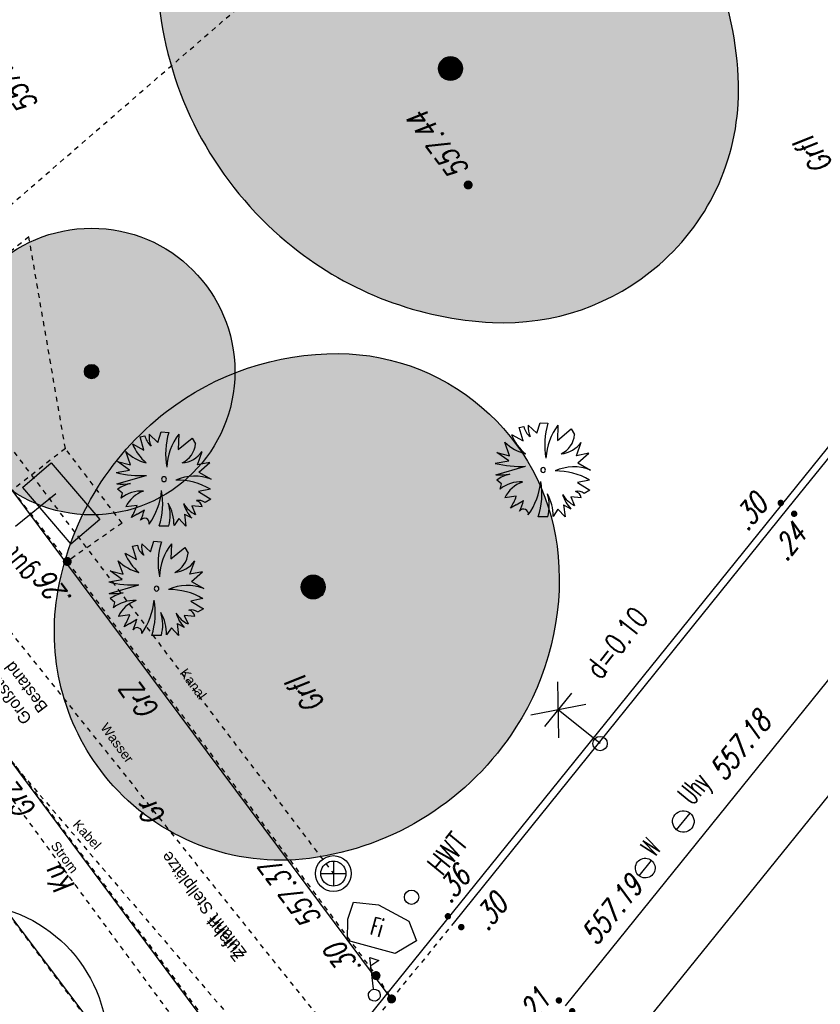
# Model space of a CAD drawing. Header units: metres. Extents: x 2 to 485, y 6 to 594.
# Tile 72 of 176: x 279 to 295, y 240 to 261. Entities that reach past the tile are written whole.
import ezdxf
from ezdxf.enums import TextEntityAlignment as Align

# ---------------------------------------------------------------- set-up
doc = ezdxf.new("R2010")
doc.units = ezdxf.units.M
doc.header["$LTSCALE"] = 0.0125
for name, pattern in [('260241_A_bea$0$GESTRICHELT', [0.4, 0.2, -0.2]), ('260241_A_bea$0$PUNKTIERT', [0.2, 0, -0.2]), ('GESTRICHELT', [0.4, 0.2, -0.2]), ('PHANTOM2', [1.25, 0.625, -0.125, 0.125, -0.125, 0.125, -0.125]), ('Strichpunkt', [25.4, 12.7, -6.35, 0, -6.35])]:
    doc.linetypes.add(name, pattern=pattern)
for name, color, linetype in [('260241_A_bea$0$B07_FLSTGR', 9, 'Continuous'), ('260241_A_bea$0$B10_GEBAEUDE', 1, 'Continuous'), ('260241_A_bea$0$B23_EINFASS', 5, 'Continuous'), ('260241_A_bea$0$B24_EINFASS_GESTR', 5, 'Continuous'), ('260241_A_bea$0$B25_EINFASS_GEPKT', 7, '260241_A_bea$0$PUNKTIERT'), ('260241_A_bea$0$B28_VEINFASS_TXT', 5, 'Continuous'), ('260241_A_bea$0$B30_BEWSYM', 3, 'Continuous'), ('260241_A_bea$0$B32_BEWLIN_GESTR', 3, 'Continuous'), ('260241_A_bea$0$B34_ZUBEHOER_1', 6, 'Continuous'), ('260241_A_bea$0$B37_VSCHILD', 6, 'Continuous'), ('260241_A_bea$0$B38_SPARTEN1_SYM', 2, 'Continuous'), ('260241_A_bea$0$B53_HAUPTHOEHEN', 4, 'Continuous'), ('260241_A_bea$0$B54_HOEHEN', 253, 'Continuous'), ('f_baum', 3, 'Continuous'), ('f_sparten', 140, 'Continuous'), ('f_text_100', 7, 'Continuous'), ('f_weg', 2, 'Continuous')]:
    doc.layers.add(name, color=color, linetype=linetype)
doc.layers.add('260241_A_bea$0$f_fill_baum', color=86, linetype='Continuous', lineweight=18)
doc.styles.add('260241_A_bea$0$ROMANS', font='ROMANS')
doc.styles.add('260241_A_bea$0$SIMPLEX8', font='SIMPLEX8')
doc.styles.add('260241_A_bea$0$SYMTEXT', font='SIMPLEX', dxfattribs={"width": 0.8})
doc.styles.add('Arial', font='arial.ttf')

# ---------------------------------------------------------------- blocks, each defined once
blk = doc.blocks.new('260241_A_bea$0$HOEHENPKT_DOPP')
at = {"const_width": 0.15}
for points in [[(-0.0749999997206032, 0.4000000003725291, 1), (0.0749999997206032, 0.4000000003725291, 1)], [(-0.0749999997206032, -0.4000000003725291, 1), (0.0749999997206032, -0.4000000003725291, 1)]]:
    blk.add_lwpolyline(points, format="xyb", close=True, dxfattribs=at)
blk = doc.blocks.new('260241_A_bea$0$BEL_MAST')
for p, q in [((0.15, 0.25), (-0.15, 0.5)), ((-0.15, 0.25), (0.15, 0.5)), ((-0.15, 0.375), (0.15, 0.375)), ((0, 0), (0, 0.375))]:
    blk.add_line(p, q)
blk.add_circle((0, 0), 0.05)
blk = doc.blocks.new('260241_A_bea$0$HOEHENPKT_ZENTR')
at = {"const_width": 0.75}
blk.add_lwpolyline([(-0.375, 0, 1), (0.375, 0, 1)], format="xyb", close=True, dxfattribs=at)
blk = doc.blocks.new('260241_A_bea$0$BUSCH_EINZELN')
for p, q in [((-0.25, 0.4450000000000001), (-0.2, 0.455)), ((-0.21, 0.305), (-0.25, 0.4450000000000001)), ((-0.155, 0.47), (-0.065, 0.385)), ((-0.065, 0.385), (-0.03, 0.4950000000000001)), ((-0.03, 0.4950000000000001), (0.05, 0.4900000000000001)), ((0.155, 0.47), (0.15, 0.31)), ((0.15, 0.31), (0.295, 0.43)), ((0.295, 0.43), (0.33, 0.37)), ((-0.33, 0.37), (-0.21, 0.305)), ((-0.35, 0.15), (-0.4, 0.29)), ((0.35, 0.15), (0.4, 0.29)), ((-0.36, 0.095), (-0.485, 0.185)), ((-0.485, 0.185), (-0.35, 0.15)), ((0.48, 0.175), (0.35, 0.15)), ((0.365, 0.075), (0.48, 0.175)), ((-0.5, 0.07), (-0.36, 0.095)), ((-0.4950000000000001, -0.05), (-0.185, 0.04)), ((0.365, 0.075), (0.4950000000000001, 0)), ((-0.435, -0.145), (-0.485, -0.105)), ((-0.45, -0.2), (-0.435, -0.145)), ((0.485, -0.105), (0.36, -0.13)), ((0.36, -0.13), (0.4900000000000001, -0.21)), ((-0.28, -0.275), (-0.4, -0.29)), ((0.4, -0.29), (0.29, -0.28)), ((0.29, -0.28), (0.33, -0.37)), ((0.4900000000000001, -0.21), (0.43, -0.245)), ((-0.28, -0.365), (-0.34, -0.4)), ((-0.28, -0.365), (-0.205, -0.32)), ((0.155, -0.41), (0.105, -0.485)), ((0.23, -0.4900000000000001), (0.155, -0.41)), ((0.215, -0.365), (0.23, -0.4900000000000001)), ((0.215, -0.365), (0.29, -0.4050000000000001)), ((0.05, -0.4900000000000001), (-0.05, -0.4900000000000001))]:
    blk.add_line(p, q)
for centre, radius, start, end in [((-0.033, 0.486), 0.17, 190.462, 233.057), ((0.038, 0.4400000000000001), 0.195, 171.2859999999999, 207.638), ((0.7820000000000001, 0.267), 0.7650000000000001, 163.041, 190.686), ((0.635, 0.101), 0.605, 142.43, 177.737), ((0.147, 0.563), 0.5150000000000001, 202.065, 229.819), ((0.086, 0.392), 0.245, 295.125, 354.8909999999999), ((-0.07400000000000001, 0.622), 0.4650000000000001, 225.48, 256.185), ((0.159, 0.468), 0.3, 275.972, 323.518), ((-0.244, 1.088), 1.05, 255.893, 273.2260000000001), ((0, 0), 0.025, 0, 180), ((0, 0), 0.025, 180, 0), ((0.322, -0.4370000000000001), 0.47, 68.359, 114.737), ((-0.454, 0.8590000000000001), 0.91, 267.403, 276.547), ((-0.27, -0.4060000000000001), 0.37, 102.447, 125.478), ((0.141, -0.68), 0.6700000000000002, 59.085, 91.349), ((-0.235, -0.469), 0.345, 86.75299999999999, 128.647), ((-0.118, -0.4200000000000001), 0.31, 108.162, 155.297), ((-0.7559999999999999, -0.047), 0.735, 324.91, 354.337), ((-0.7730000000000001, -0.255), 0.76, 342.013, 10.256), ((-1.118999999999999, 0.051), 0.9, 329.941, 338.777), ((-0.37, -0.4810000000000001), 0.475, 359.531, 29.114), ((-0.36, -0.3779999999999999), 0.425, 344.789, 17.598), ((0.569, -0.148), 0.38, 196.427, 222.651), ((0.448, -0.116), 0.28, 209.73, 245.042), ((0.325, -0.299), 0.075, 6.572000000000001, 78.84699999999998), ((0.363, -0.332), 0.11, 52.695, 102.247), ((-0.8149999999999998, -0.161), 0.63, 334.687, 345.347), ((-0.204, -0.458), 0.05, 346.0119999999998, 146.063)]:
    blk.add_arc(centre, radius, start, end)
blk = doc.blocks.new('260241_A_bea$0$PAPIERK_RUND')
blk.add_circle((0, 0), 0.5)
blk = doc.blocks.new('260241_A_bea$0$BAUMSTAMM')
at = {"const_width": 0.5}
blk.add_lwpolyline([(-0.25, 0, 1), (0.25, 0, 1)], format="xyb", close=True, dxfattribs=at)
blk.add_circle((0, 0), 0.5)

msp = doc.modelspace()

# ---------------------------------------------------------------- hatches: boundary and pattern name
at = {"layer": '260241_A_bea$0$f_fill_baum'}
h = msp.add_hatch(color=256, dxfattribs=at)
h.dxf.hatch_style = 1
edge = h.paths.add_edge_path()
edge.add_arc((286.6219541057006, 261.3663805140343), 5.021999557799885, 136.2589975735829, 189.0043374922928)
edge.add_arc((289.1579863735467, 261.7682453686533), 7.589674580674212, 189.0043374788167, 231.369053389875)
edge.add_arc((288.9507214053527, 261.5088964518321), 7.257679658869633, 231.3690533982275, 267.2283553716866)
edge.add_arc((288.839501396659, 259.2115365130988), 4.957629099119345, 267.2283554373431, 310.9653015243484)
edge.add_arc((288.9232722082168, 259.1150512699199), 4.829852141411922, 310.9653015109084, 361.5419203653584)
edge.add_arc((286.5037988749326, 259.0499236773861), 7.250201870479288, 1.541920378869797, 42.35207778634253)
edge.add_arc((286.3183885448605, 258.8809049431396), 7.501088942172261, 42.35207779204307, 84.17746552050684)
edge.add_arc((286.57629717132, 261.410073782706), 4.958804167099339, 84.17746547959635, 136.258997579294)
h = msp.add_hatch(color=256, dxfattribs=at)
h.dxf.hatch_style = 1
edge = h.paths.add_edge_path()
edge.add_ellipse((280.2085212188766, 253.2323067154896), major_axis=(2.121320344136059, 2.121320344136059), ratio=0.9999999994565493, start_angle=0, end_angle=360)
h = msp.add_hatch(color=256, dxfattribs=at)
h.dxf.hatch_style = 1
edge = h.paths.add_edge_path()
edge.add_arc((285.3695309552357, 248.974606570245), 4.624522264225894, 4.840206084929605, 46.74949267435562, ccw=False)
edge.add_arc((284.2562294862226, 248.8803332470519), 5.741808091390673, -32.60094242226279, 4.840206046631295, ccw=False)
edge.add_arc((283.9919071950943, 249.0493805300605), 6.055564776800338, 277.41139919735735, 327.3990575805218, ccw=False)
edge.add_arc((284.1650045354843, 247.718677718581), 4.71365097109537, 220.1839841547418, 277.4113991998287, ccw=False)
edge.add_arc((284.2384643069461, 247.7807208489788), 4.809805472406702, 171.078479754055, 220.1839841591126, ccw=False)
edge.add_arc((285.4905112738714, 247.5841736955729), 6.077185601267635, 127.68777931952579, 171.0784797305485, ccw=False)
edge.add_arc((285.3365180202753, 247.7835055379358), 5.825298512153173, 89.57275062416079, 127.68777932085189, ccw=False)
edge.add_arc((285.3452073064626, 248.948750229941), 4.660021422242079, 46.74949266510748, 89.57275065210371, ccw=False)

# ---------------------------------------------------------------- linework, layer by layer
at = {"color": 252}
for p, q in [((292.4550157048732, 243.6413747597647), (292.7380267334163, 243.9912386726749)), ((285.2705212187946, 242.9888067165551), (285.2705212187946, 242.4638067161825)), ((291.668807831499, 242.6809524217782), (291.9282346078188, 243.0016610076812)), ((285.0080212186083, 242.7263067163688), (285.5330212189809, 242.7263067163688)), ((285.5763234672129, 241.7730345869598), (285.6935016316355, 242.1303846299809)), ((285.6935016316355, 242.1303846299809), (286.2166967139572, 242.0704911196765)), ((286.2166967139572, 242.0704911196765), (286.846983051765, 241.7330784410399)), ((285.5665251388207, 241.32354250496), (285.5763234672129, 241.7730345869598)), ((286.846983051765, 241.7330784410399), (287.0099777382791, 241.3193868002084)), ((286.5634906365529, 241.0517743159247), (285.5665251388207, 241.32354250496)), ((287.0099777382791, 241.3193868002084), (286.5634906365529, 241.0517743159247)), ((286.1131999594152, 240.3130009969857), (286.0365936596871, 240.9714724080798)), ((286.0365936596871, 240.9714724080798), (286.2224002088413, 240.9041045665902)), ((286.2224002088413, 240.9041045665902), (286.0570220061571, 240.7958800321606))]:
    msp.add_line(p, q, dxfattribs=at)
for centre, major_axis, ratio, start_param, end_param in [((292.5965212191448, 243.8163067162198), (-0.1590990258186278, 0.1590990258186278), 0.9999999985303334, -1.465552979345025, 4.817632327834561), ((285.2705212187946, 242.7263067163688), (-0.2651650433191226, 0.2651650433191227), 0.9999999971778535, 3.926990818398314, 10.2101761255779), ((285.2705212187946, 242.7263067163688), (-0.1856155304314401, 0.1856155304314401), 0.9999999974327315, 3.926990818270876, 10.21017612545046), ((291.7985212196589, 242.8413067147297), (-0.1458407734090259, 0.1458407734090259), 0.9999999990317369, -1.465552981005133, 4.817632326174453), ((286.9065212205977, 242.2323067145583), (0.1060660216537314, 0.1060660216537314), 0.9999999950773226, 5.497787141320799, 11.78097244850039), ((286.1285212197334, 240.1813067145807), (-0.08838834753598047, 0.08838834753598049), 0.999999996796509, -1.454977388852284, 4.828207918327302)]:
    msp.add_ellipse(centre, major_axis=major_axis, ratio=ratio, start_param=start_param, end_param=end_param, dxfattribs=at)
at = {"layer": '260241_A_bea$0$B07_FLSTGR', "color": 30, "linetype": 'Continuous'}
msp.add_line((147.9715212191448, 68.76030671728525), (322.4815212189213, 284.9103067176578), dxfattribs=at)
at = {"layer": '260241_A_bea$0$B10_GEBAEUDE', "color": 7, "linetype": '260241_A_bea$0$GESTRICHELT'}
msp.add_line((282.125521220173, 237.0063067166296), (271.5165212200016, 251.1523067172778), dxfattribs=at)
at = {"layer": '260241_A_bea$0$B23_EINFASS', "color": 252, "linetype": 'Continuous'}
for p, q in [((291.7365212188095, 239.5243067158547), (325.0615212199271, 280.8253067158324)), ((301.5655212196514, 258.7583067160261), (294.7765212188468, 250.3693067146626)), ((294.7765212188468, 250.3693067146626), (287.8085212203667, 241.7193067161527)), ((290.1315212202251, 239.9583067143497), (297.0605212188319, 248.5503067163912))]:
    msp.add_line(p, q, dxfattribs=at)
at = {"layer": '260241_A_bea$0$B24_EINFASS_GESTR', "color": 252, "linetype": '260241_A_bea$0$GESTRICHELT'}
for p, q in [((278.5495212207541, 250.75130671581), (279.6995212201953, 249.2583067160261)), ((279.6995212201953, 249.2583067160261), (286.1635212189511, 240.5913067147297)), ((283.3955212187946, 238.5973067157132), (275.6895212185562, 248.8903067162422)), ((287.8085212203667, 241.7193067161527), (286.4885212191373, 240.1033067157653)), ((286.1635212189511, 240.5913067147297), (286.4885212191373, 240.1033067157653)), ((286.4885212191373, 240.1033067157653), (284.3005212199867, 237.3873067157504))]:
    msp.add_line(p, q, dxfattribs=at)
at = {"layer": '260241_A_bea$0$B25_EINFASS_GEPKT', "color": 7, "linetype": '260241_A_bea$0$PUNKTIERT', "ltscale": 0.5}
for p, q in [((278.3415212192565, 256.5673067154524), (291.9875602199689, 268.3861107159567)), ((279.6595212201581, 251.6223067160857), (278.5495212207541, 250.75130671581)), ((280.8455212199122, 250.0613067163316), (279.6595212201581, 251.6223067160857)), ((280.8455212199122, 250.0613067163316), (279.6995212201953, 249.2583067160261))]:
    msp.add_line(p, q, dxfattribs=at)
at = {"layer": '260241_A_bea$0$B30_BEWSYM'}
for points in [[(282.9936972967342, 264.8385890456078, 0.2342962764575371), (281.6618431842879, 260.5803911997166, 0.1869855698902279), (284.4197402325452, 255.83931766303, 0.157755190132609), (288.599772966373, 254.2597068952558, 0.1931894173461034), (292.0897322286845, 255.4679973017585, 0.224335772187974), (293.7513754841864, 259.2450145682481, 0.179974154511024), (291.8618363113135, 263.9342723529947, 0.184551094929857), (287.0793558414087, 266.3432949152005, 0.2312429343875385)], [(288.5382047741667, 252.3429462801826, -0.1849296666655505), (289.9775616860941, 249.3648103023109, -0.1648368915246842), (289.0933785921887, 245.7867352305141, -0.2216381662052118), (284.7730319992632, 243.0444068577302, -0.2550242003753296), (280.5638863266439, 244.6772219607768, -0.2176033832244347), (279.4868493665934, 248.5266324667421, -0.1916227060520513), (281.7751736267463, 252.3933785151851, -0.1678586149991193), (285.3799563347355, 253.6086420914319, -0.1890570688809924)]]:
    msp.add_lwpolyline(points, format="xyb", close=True, dxfattribs=at)
at = {"layer": '260241_A_bea$0$B32_BEWLIN_GESTR', "linetype": '260241_A_bea$0$GESTRICHELT'}
for p, q in [((278.8955212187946, 256.0503067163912), (276.1905212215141, 253.8973067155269)), ((279.6595212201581, 251.6223067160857), (278.8955212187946, 256.0503067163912))]:
    msp.add_line(p, q, dxfattribs=at)
at = {"layer": '260241_A_bea$0$B34_ZUBEHOER_1', "color": 252, "linetype": 'Continuous'}
for p, q in [((278.7605212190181, 250.8053067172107), (279.3616362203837, 251.3220727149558)), ((279.3616362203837, 251.3220727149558), (280.3786362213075, 250.1390727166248)), ((278.7605212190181, 250.8053067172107), (279.7775212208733, 249.6223067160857)), ((279.4603442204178, 250.6720387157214), (278.6152722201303, 249.9869227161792)), ((280.3786362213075, 250.1390727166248), (279.7775212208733, 249.6223067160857))]:
    msp.add_line(p, q, dxfattribs=at)
at = {"layer": 'f_baum', "ltscale": 0.5}
msp.add_circle((277.5466860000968, 239.1038716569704), 3, dxfattribs=at)
at = {"layer": 'f_sparten', "linetype": 'GESTRICHELT'}
for p, q in [((262.1535212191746, 273.2203067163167), (285.2705212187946, 242.7263067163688)), ((286.8085212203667, 237.4183067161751), (268.785521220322, 259.9503067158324))]:
    msp.add_line(p, q, dxfattribs=at)
at = {"layer": 'f_sparten', "linetype": 'Strichpunkt', "ltscale": 0.002}
msp.add_line((283.7211237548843, 237.261187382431), (268.7314732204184, 257.6077147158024), dxfattribs=at)
at = {"layer": 'f_sparten', "linetype": 'PHANTOM2'}
msp.add_line((267.9513055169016, 257.4320978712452), (284.5714305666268, 238.0070738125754), dxfattribs=at)
at = {"layer": 'f_weg'}
for p, q in [((284.2536693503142, 237.3887790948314), (269.0865387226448, 257.7327263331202)), ((286.4625380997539, 240.1423213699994), (276.1905212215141, 253.8973067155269)), ((278.1132828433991, 242.3562100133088), (282.9514572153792, 235.9479358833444))]:
    msp.add_line(p, q, dxfattribs=at)

# ---------------------------------------------------------------- block references
at = {"layer": '260241_A_bea$0$B30_BEWSYM'}
for name, p, xscale, yscale in [('260241_A_bea$0$BAUMSTAMM', (287.7215212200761, 259.572306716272), 0.5, 0.5), ('260241_A_bea$0$PAPIERK_RUND', (280.2085212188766, 253.2323067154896), 6, 6), ('260241_A_bea$0$BAUMSTAMM', (280.2085212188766, 253.2323067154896), 0.300000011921, 0.300000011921), ('260241_A_bea$0$BUSCH_EINZELN', (289.660521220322, 251.1713067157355), 2, 2), ('260241_A_bea$0$BUSCH_EINZELN', (281.7245212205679, 250.9793067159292), 2, 2), ('260241_A_bea$0$BUSCH_EINZELN', (281.5685212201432, 248.689306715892), 2, 2), ('260241_A_bea$0$BAUMSTAMM', (284.8485212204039, 248.7233067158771), 0.5, 0.5)]:
    msp.add_blockref(name, p, dxfattribs=dict(at, xscale=xscale, yscale=yscale))
at = {"layer": '260241_A_bea$0$B38_SPARTEN1_SYM', "xscale": 3, "yscale": 3, "rotation": 51.029999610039}
msp.add_blockref('260241_A_bea$0$BEL_MAST', (290.8535212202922, 245.446306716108), dxfattribs=at)
at = {"layer": '260241_A_bea$0$B54_HOEHEN', "color": 252, "xscale": 0.125, "yscale": 0.125}
msp.add_blockref('260241_A_bea$0$HOEHENPKT_ZENTR', (288.0925212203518, 257.1363067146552), dxfattribs=at)
at = {"layer": '260241_A_bea$0$B54_HOEHEN', "color": 252}
for name, p, xscale, yscale, rotation in [('260241_A_bea$0$HOEHENPKT_DOPP', (294.7765212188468, 250.3693067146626), 0.449999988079, 0.449999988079, 51.02999961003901), ('260241_A_bea$0$HOEHENPKT_ZENTR', (279.6995212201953, 249.2583067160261), 0.1249999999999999, 0.1249999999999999, 358.199999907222), ('260241_A_bea$0$HOEHENPKT_DOPP', (287.8085212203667, 241.7193067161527), 0.449999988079, 0.449999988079, 51.02999961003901), ('260241_A_bea$0$HOEHENPKT_ZENTR', (286.1635212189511, 240.5913067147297), 0.1249999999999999, 0.1249999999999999, 358.199999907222), ('260241_A_bea$0$HOEHENPKT_ZENTR', (286.4885212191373, 240.1033067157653), 0.1249999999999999, 0.1249999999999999, 358.199999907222), ('260241_A_bea$0$HOEHENPKT_DOPP', (290.1315212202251, 239.9583067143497), 0.449999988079, 0.449999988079, 51.02999961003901)]:
    msp.add_blockref(name, p, dxfattribs=dict(at, xscale=xscale, yscale=yscale, rotation=rotation))

# ---------------------------------------------------------------- texts
at = {"color": 252}
for s, height, rotation, style, oblique, width, p in [('Uhy', 0.4499999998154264, 51.02999959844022, '260241_A_bea$0$SIMPLEX8', 359.9999999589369, 0.5599999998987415, (292.7950189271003, 244.1332455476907)), ('W', 0.4124999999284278, 51.02999959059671, '260241_A_bea$0$SIMPLEX8', 359.9999999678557, 0.5599999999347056, (291.9978421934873, 243.0578979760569)), ('Fi', 0.3749999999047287, 344.2319362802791, '260241_A_bea$0$SYMTEXT', 2.23822560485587e-08, 0.5599999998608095, (286.0241749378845, 241.4578547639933))]:
    msp.add_text(s, height=height, rotation=rotation, dxfattribs=dict(at, style=style, oblique=oblique, width=width)).set_placement(p)
at = {"layer": '260241_A_bea$0$B28_VEINFASS_TXT', "color": 252, "style": '260241_A_bea$0$ROMANS', "oblique": 15.000035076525, "width": 0.75}
for s, rotation, p in [('Grfl', 126.702651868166, (295.5114572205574, 257.8825107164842)), ('Grfl', 126.702651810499, (284.8766732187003, 246.5968127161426)), ('GrZ', 126.736593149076, (281.4117882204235, 246.4632277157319)), ('GrZ', 126.736593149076, (278.8388482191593, 244.3764457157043)), ('Gr', 126.749956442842, (281.6341172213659, 244.1211737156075)), ('Ku', 126.882703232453, (279.7035012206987, 242.7122887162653))]:
    msp.add_text(s, height=0.45, rotation=rotation, dxfattribs=at).set_placement(p, align=Align.CENTER)
at = {"layer": '260241_A_bea$0$B34_ZUBEHOER_1', "color": 252, "style": '260241_A_bea$0$ROMANS', "width": 0.75}
msp.add_text('gut', height=0.45, rotation=128.5047106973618, dxfattribs=at).set_placement((279.0734386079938, 249.025531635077))
at = {"layer": '260241_A_bea$0$B37_VSCHILD', "color": 252, "style": '260241_A_bea$0$ROMANS', "width": 0.75}
msp.add_text('HWT', height=0.45, rotation=51.084119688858, dxfattribs=at).set_placement((288.1101182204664, 243.3554717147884), align=Align.RIGHT)
at = {"layer": '260241_A_bea$0$B38_SPARTEN1_SYM', "style": '260241_A_bea$0$ROMANS', "width": 0.75}
msp.add_text('d=0.10', height=0.45, rotation=51.63697439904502, dxfattribs=at).set_placement((290.8584552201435, 246.7645677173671))
at = {"layer": '260241_A_bea$0$B53_HAUPTHOEHEN', "color": 252, "style": '260241_A_bea$0$ROMANS', "oblique": 15.000035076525, "width": 0.75}
msp.add_text('557.23', height=0.45, rotation=126.749956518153, dxfattribs=at).set_placement((278.2760152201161, 259.205478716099), align=Align.TOP_CENTER)
for s, rotation, p in [('557.44', 126.641840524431, (287.9501822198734, 257.3276747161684)), ('557.18', 51.084119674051, (293.2813982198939, 244.7794687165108))]:
    msp.add_text(s, height=0.45, rotation=rotation, dxfattribs=at).set_placement(p, align=Align.MIDDLE_LEFT)
msp.add_text('557.37', height=0.45, rotation=126.820881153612, dxfattribs=at).set_placement((284.5651852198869, 242.4251837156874), align=Align.CENTER)
msp.add_text('557.19', height=0.45, rotation=51.084119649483, dxfattribs=at).set_placement((291.5976532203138, 242.5803697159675), align=Align.MIDDLE_RIGHT)
at = {"layer": '260241_A_bea$0$B54_HOEHEN', "color": 252, "style": '260241_A_bea$0$ROMANS', "oblique": 15.000035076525, "width": 0.75}
for s, rotation, p in [('.30', 51.08411974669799, (294.2134902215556, 250.5734937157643)), ('.24', 51.084119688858, (295.0305202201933, 249.9430417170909)), ('.26', 126.716218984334, (279.195498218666, 248.9324307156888)), ('.36', 51.084119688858, (287.994444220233, 242.7848587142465)), ('.30', 51.084119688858, (288.7707922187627, 242.2071727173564)), ('.30', 126.820881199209, (285.2575342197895, 241.2018877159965)), ('.21', 51.084119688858, (289.6738992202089, 240.21698771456))]:
    msp.add_text(s, height=0.45, rotation=rotation, dxfattribs=at).set_placement(p, align=Align.MIDDLE_RIGHT)
at = {"layer": 'f_sparten', "style": 'Arial'}
for s, rotation, p in [('Kanal', 306.3644377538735, (282.0433652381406, 246.9252500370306)), ('Wasser', 306.3644377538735, (280.3827121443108, 245.7829484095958)), ('Kabel', 312.0956053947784, (279.800692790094, 243.7407093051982)), ('Strom', 306.7714502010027, (279.3418911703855, 243.3083514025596))]:
    msp.add_text(s, height=0.2, rotation=rotation, dxfattribs=at).set_placement(p)
at = {"layer": 'f_text_100'}
for s, p in [('Großsteinpflaster', (278.9715866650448, 245.9680287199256)), ('Bestand', (279.3075983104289, 246.2145163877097)), ('Zufahrt Stellplätze', (283.4684024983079, 241.0749255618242)), ('Zufahrt', (283.4157208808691, 241.0052460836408))]:
    msp.add_text(s, height=0.25, rotation=127.2239640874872, dxfattribs=at).set_placement(p)

doc.saveas('drawing.dxf')
